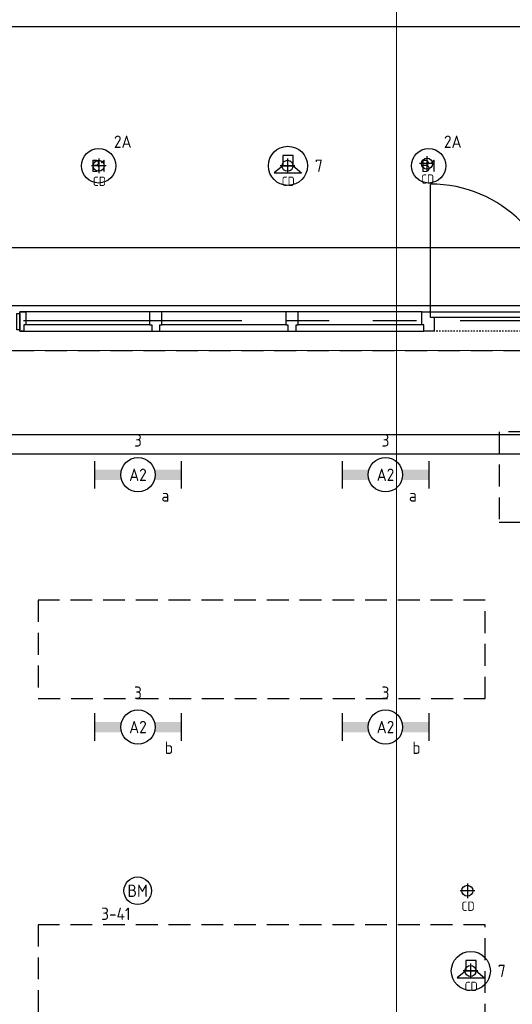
# Model space of a CAD drawing. Header units: millimetres. Extents: x -38031 to 110605, y -30229 to 92226.
# Tile 137 of 256: x 47869 to 51452, y 18324 to 25479. Entities that reach past the tile are written whole.
import ezdxf
from ezdxf.enums import TextEntityAlignment as Align

# ---------------------------------------------------------------- set-up
doc = ezdxf.new("R2010")
doc.units = ezdxf.units.MM
doc.header["$LTSCALE"] = 50
doc.set_wipeout_variables(frame=1)
for name, pattern in [('HIDDEN2', [4.7625, 3.175, -1.5875]), ('PHANTOM', [63.5, 31.75, -6.35, 6.35, -6.35, 6.35, -6.35]), ('STYLE_01', [0.41664, 0.20828, -0.20836]), ('STYLE_07', [1.875, 0.625, -0.20828, 0.625, -0.20836, 0.06943, -0.13893])]:
    doc.linetypes.add(name, pattern=pattern)
for name, color, linetype in [('AL$1A---_ALGEMEEN', 8, 'Continuous'), ('AL------_MAATV', 200, 'Continuous'), ('AL------_SPARING', 2, 'Continuous'), ('AT$1A---_TEKST100', 8, 'Continuous'), ('BOUWKUNDIG', 8, 'Continuous'), ('EB6421--_ATTRIB', 2, 'Continuous'), ('EB6511--_ATTRIB', 2, 'Continuous'), ('EL6121--', 3, 'Continuous'), ('EL6311--', 3, 'Continuous'), ('EL6421--', 3, 'Continuous'), ('EL6511--', 3, 'Continuous'), ('Kastenscheiding', 4, 'PHANTOM'), ('LICHT_TEXT018', 1, 'Continuous'), ('versterkte strook', 7, 'Continuous')]:
    doc.layers.add(name, color=color, linetype=linetype)
doc.layers.add('stramien', color=1, linetype='Continuous', lineweight=15)
doc.styles.add('Arial', font='ARIAL.TTF')
doc.styles.add('BURO-018', font='iso.shx', dxfattribs={"height": 90})
doc.styles.add('NORATT', font='isocp.shx')
doc.styles.get("Standard").update_dxf_attribs({"font": 'iso.shx'})

# ---------------------------------------------------------------- blocks, each defined once
blk = doc.blocks.new('1115B3A')
at = {"color": 0, "linetype": 'Continuous'}
blk.add_circle((0, 0), 2.5, dxfattribs=at)
at = {"color": 0, "linetype": 'Continuous', "style": 'BURO-018'}
for tag, p in [('E_GKAST', (0, 8)), ('E_GROEP', (0, 5)), ('E_SGROEP', (4.5, 5)), ('E_ARMCODE', (0, 0)), ('E_SLET', (4.5, -1))]:
    blk.add_attdef(tag, text='', height=1.8, dxfattribs=at).set_placement(p, align=Align.MIDDLE)
blk = doc.blocks.new('1115B6630')
at = {"color": 0}
for p, q in [((-6.3, 2), (-6.3, -2)), ((6.3, 2), (6.3, -2))]:
    blk.add_line(p, q, dxfattribs=at)
at = {"color": 0, "linetype": 'Continuous'}
blk.add_circle((0, 0), 2.5, dxfattribs=at)
at = {"color": 0}
for points in [[(-2.5, 0.75), (-6.3, 0.75), (-2.5, -0.75), (-6.3, -0.75)], [(2.5, 0.75), (6.3, 0.75), (2.5, -0.75), (6.3, -0.75)]]:
    blk.add_solid(points, dxfattribs=at)
at = {"color": 0, "linetype": 'Continuous', "style": 'BURO-018'}
for tag, p in [('E_GKAST', (0, 8)), ('E_GROEP', (0, 5)), ('E_SGROEP', (4.5, 5)), ('E_ARMCODE', (0, 0)), ('E_SLET', (4.5, -3))]:
    blk.add_attdef(tag, text='', height=1.8, dxfattribs=at).set_placement(p, align=Align.MIDDLE)
blk = doc.blocks.new('E00497')
at = {"color": 0}
for p, q in [((0, 0.75), (1, 2)), ((1, -2), (1, 2)), ((0, 0.75), (-1.5, 0.75)), ((0, -0.75), (0, 0.75)), ((-1.5, -0.75), (0, -0.75)), ((0, -0.75), (1, -2))]:
    blk.add_line(p, q, dxfattribs=at)
blk.add_line((-1.5, 0.75), (-1.5, -0.75))
blk.add_circle((0, 0), 2.84, dxfattribs=at)
at = {"color": 0, "linetype": 'Continuous', "style": 'BURO-018'}
blk.add_attdef('E_TEXT1', text='', height=1.8, dxfattribs=at).set_placement((0, 4.5), align=Align.MIDDLE)
at = {"color": 0, "linetype": 'Continuous', "style": 'BURO-018', "flags": 1}
blk.add_attdef('E_MATCODE', text='', height=1.8, dxfattribs=at).set_placement((0, 0), align=Align.MIDDLE)
blk = doc.blocks.new('Centraaldoos')
at = {"color": 1, "linetype": 'Continuous'}
for p, q in [((-2, 0), (2, 0)), ((0, -2), (0, 2))]:
    blk.add_line(p, q, dxfattribs=at)
at = {"color": 0, "linetype": 'Continuous'}
blk.add_circle((0, 0), 1.5, dxfattribs=at)
at = {"color": 0, "linetype": 'Continuous', "style": 'BURO-018'}
blk.add_attdef('AL_POSNR', text='', height=1.8, dxfattribs=at).set_placement((0, 3), align=Align.CENTER)
at = {"color": 0, "linetype": 'Continuous', "style": 'BURO-018', "flags": 1}
blk.add_attdef('AL_OMS', (0, 0), '', height=1.8, dxfattribs=at)
at = {"layer": 'AL------_MAATV', "style": 'BURO-018'}
blk.add_text('CD', height=2.531, rotation=180, dxfattribs=at).set_placement((1.61, 5.48))
blk = doc.blocks.new('E00123')
at = {"color": 0, "linetype": 'Continuous'}
blk.add_circle((0, 0), 2, dxfattribs=at)
at = {"color": 0, "linetype": 'Continuous', "style": 'BURO-018'}
for tag, p in [('E_TEXT1', (0, 4.5)), ('E_TEXT2', (0, 0))]:
    blk.add_attdef(tag, text='', height=1.8, dxfattribs=at).set_placement(p, align=Align.MIDDLE)
at = {"color": 0, "linetype": 'Continuous', "style": 'BURO-018', "flags": 1}
blk.add_attdef('E_MATCODE', (0, 0), '', height=1.8, dxfattribs=at)
blk = doc.blocks.new('Group-37')
at = {"layer": 'AL$1A---_ALGEMEEN', "color": 0}
for p, q in [((-97.5, 382.003125), (127.5, 157.003125)), ((-97.5, 157.003125), (127.5, 382.003125))]:
    blk.add_line(p, q, dxfattribs=at)
at = {"layer": 'AL$1A---_ALGEMEEN', "color": 0, "flags": 1}
blk.add_attdef('B60_30', (-97.5, 157.003125), '', height=0.2, dxfattribs=at)
blk = doc.blocks.new('Group-38')
at = {"layer": 'AL$1A---_ALGEMEEN', "color": 0}
for p, q in [((-97.5, -757.809375), (127.5, -982.809375)), ((-97.5, -982.809375), (127.5, -757.809375))]:
    blk.add_line(p, q, dxfattribs=at)
at = {"layer": 'AL$1A---_ALGEMEEN', "color": 0, "flags": 1}
blk.add_attdef('B60_30', (-97.5, -982.809375), '', height=0.2, dxfattribs=at)
blk = doc.blocks.new('wrd 30 zelfsl')
at = {"layer": 'AL$1A---_ALGEMEEN', "color": 0}
blk.add_line((15, -870.3), (15, 269.5), dxfattribs=at)
blk.add_lwpolyline([(-75, 45.3), (105, -106.5), (-75, -256.1), (105, -405.7), (-75, -555.2), (105, -704.7)], dxfattribs=at)
for name in ['Group-37', 'Group-38']:
    blk.add_blockref(name, (0, 0), dxfattribs=at)
at = {"layer": 'AT$1A---_TEKST100', "style": 'Arial'}
blk.add_text('R 30', height=151.52, dxfattribs=at).set_placement((16, 516.7), align=Align.TOP_CENTER)
blk = doc.blocks.new('32x 90x139')
at = {"color": 0}
blk.add_wipeout([(0, 45), (-94, 45), (-94, 30), (-139, 30), (-139, -30), (-94, -30), (-94, -45), (0, -45)], dxfattribs=at).dxf.layer = 'AL$1A---_ALGEMEEN'
at = {"layer": 'AL$1A---_ALGEMEEN', "color": 0}
blk.add_lwpolyline([(0, 45), (-94, 45), (-94, 30), (-139, 30), (-139, -30), (-94, -30), (-94, -45), (0, -45)], close=True, dxfattribs=at)
blk = doc.blocks.new('32x_hout-mk 858-p')
at = {"layer": 'AL$1A---_ALGEMEEN', "color": 0}
for points in [[(-2987, 139), (-5912, 139), (-5912, 0), (-2987, 0)], [(-990, 139), (-45, 139), (-45, 0), (-990, 0)]]:
    blk.add_lwpolyline(points, close=True, dxfattribs=at)
at = {"color": 0}
for points in [[(-5912, 139), (-5867, 139), (-5867, 0), (-5912, 0)], [(-2987, 139), (-2897, 139), (-2897, 0), (-2987, 0)], [(-1080, 139), (-990, 139), (-990, 0), (-1080, 0)], [(-90, 139), (-45, 139), (-45, 0), (-90, 0)]]:
    blk.add_wipeout(points, dxfattribs=at).dxf.layer = 'AL$1A---_ALGEMEEN'
at = {"layer": 'AL$1A---_ALGEMEEN', "color": 0, "linetype": 'STYLE_01'}
blk.add_line((-1080, 0), (-2897, 0), dxfattribs=at)
at = {"layer": 'AL$1A---_ALGEMEEN', "color": 0}
for points in [[(-5912, 139), (-5867, 139), (-5867, 0), (-5912, 0)], [(-2987, 139), (-2897, 139), (-2897, 0), (-2987, 0)], [(-1080, 139), (-990, 139), (-990, 0), (-1080, 0)], [(-90, 139), (-45, 139), (-45, 0), (-90, 0)]]:
    blk.add_lwpolyline(points, close=True, dxfattribs=at)
at = {"color": 0}
for points in [[(-1995, 139), (-1065, 139), (-1065, 99), (-1995, 99)], [(-2972, 45), (-5882, 45), (-5882, 0), (-2972, 0)], [(-1005, 40), (-75, 40), (-75, 0), (-1005, 0)]]:
    blk.add_wipeout(points, dxfattribs=at).dxf.layer = 'AL$1A---_ALGEMEEN'
at = {"layer": 'AL$1A---_ALGEMEEN', "color": 0}
blk.add_line((-1065, 139), (-1065, 1065), dxfattribs=at)
for points in [[(-1995, 139), (-1065, 139), (-1065, 99), (-1995, 99)], [(-2972, 45), (-5882, 45), (-5882, 0), (-2972, 0)], [(-1005, 40), (-75, 40), (-75, 0), (-1005, 0)]]:
    blk.add_lwpolyline(points, close=True, dxfattribs=at)
blk.add_arc((-1065, 139), 930, 90, 180, dxfattribs=at)
at = {"layer": 'AL$1A---_ALGEMEEN', "color": 0, "rotation": 90}
for p in [(-4922, 139), (-3932, 139)]:
    blk.add_blockref('32x 90x139', p, dxfattribs=at)
at = {"color": 0}
blk.add_wipeout([(-2925, 139), (-1995, 139), (-1995, 99), (-2925, 99)], dxfattribs=at).dxf.layer = 'AL$1A---_ALGEMEEN'
at = {"layer": 'AL$1A---_ALGEMEEN', "color": 0}
blk.add_line((-2925, 139), (-2925, 1065), dxfattribs=at)
blk.add_lwpolyline([(-2925, 139), (-1995, 139), (-1995, 99), (-2925, 99)], close=True, dxfattribs=at)
blk.add_arc((-2925, 139), 930, 0, 90, dxfattribs=at)
blk.add_blockref('wrd 30 zelfsl', (-2010, 407.1), dxfattribs=at)
blk = doc.blocks.new('200254 W 211 30-06-2008')
at = {"layer": 'AL$1A---_ALGEMEEN'}
blk.add_lwpolyline([(19981.43, 3465.23), (20141.05, 3465.23), (20141.05, 3309.23), (19981.43, 3309.23)], close=True, dxfattribs=at)
at = {"layer": 'AL$1A---_ALGEMEEN', "xscale": 0.02, "yscale": 0.02, "zscale": 0.02}
blk.add_blockref('32x_hout-mk 858-p', (20110.37, 3480.27), dxfattribs=at)
at = {"layer": 'AL$1A---_ALGEMEEN'}
for points in [[(19623.96, 3524.54), (20169.57, 3524.55), (20169.57, 3483.95), (19623.96, 3483.94)], [(19991.73, 3482.85), (19992.13, 3482.85), (19992.13, 3480.47), (19991.73, 3480.47)]]:
    blk.add_lwpolyline(points, close=True, dxfattribs=at)
at = {"layer": 'stramien', "linetype": 'STYLE_07', "ltscale": 50}
for p, q in [((20046.95, 2737.41), (20046.95, 3963.01)), ((19004.75, 3477.45), (21069.14, 3477.45))]:
    blk.add_line(p, q, dxfattribs=at)

msp = doc.modelspace()

# ---------------------------------------------------------------- block references
at = {"layer": 'BOUWKUNDIG', "xscale": 50, "yscale": 50, "zscale": 50}
msp.add_blockref('200254 W 211 30-06-2008', (-951737.5, -150797.3), dxfattribs=at)

# ---------------------------------------------------------------- next in the draw order: linework, layer by layer
at = {"layer": 'EL6121--', "color": 5, "linetype": 'HIDDEN2'}
msp.add_line((16859.7, 23074.5), (76844, 23074.5), dxfattribs=at)
at = {"layer": 'Kastenscheiding'}
msp.add_line((59010.1, 23290.3), (13120.5, 23290.3), dxfattribs=at)
at = {"layer": 'LICHT_TEXT018', "linetype": 'HIDDEN2'}
for points in [[(51356, 21827.9), (52058.5, 21827.9), (52058.5, 22484.1), (51356, 22484.1)], [(48004.3, 20545.7), (51254.3, 20545.7), (51254.3, 21261.3), (48004.3, 21261.3)], [(48004.3, 15787.6), (51254.3, 15787.6), (51254.3, 18902.4), (48004.3, 18902.4)]]:
    msp.add_lwpolyline(points, close=True, dxfattribs=at)
at = {"layer": 'versterkte strook'}
for p, q in [((8368.1, 23825), (81845.1, 23825)), ((8368.1, 22325), (81845.1, 22325))]:
    msp.add_line(p, q, dxfattribs=at)

# ---------------------------------------------------------------- next in the draw order: block references
at = {"layer": 'AL------_SPARING', "yscale": 26.66666666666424, "zscale": 26.66666666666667, "rotation": 180}
for p, xscale in [((50830.9, 24433.2), 26.66666666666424), ((48443.5, 24417.5), 26.66666666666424), ((49817.1, 24417.5), 26.66666666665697), ((51124.7, 19149.1), 26.66666666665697), ((51147.6, 18566.1), 26.66666666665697)]:
    msp.add_blockref('Centraaldoos', p, dxfattribs=dict(at, xscale=xscale))
at = {"layer": 'EL6311--'}
ref = msp.add_blockref('1115B3A', (48443.5, 24417.5), dxfattribs=dict(at, xscale=50, yscale=50, zscale=50))
ref.add_attrib('E_ARMCODE', 'B1', dxfattribs={"layer": '0', "color": 1, "linetype": 'Continuous', "height": 90, "style": 'BURO-018'}).set_placement((48443.5, 24417.5), align=Align.MIDDLE)
ref.add_attrib('E_GROEP', '2A', dxfattribs={"layer": '0', "color": 1, "linetype": 'Continuous', "height": 90, "style": 'BURO-018'}).set_placement((48618.5, 24592.5), align=Align.MIDDLE)
ref = msp.add_blockref('1115B3A', (50843.5, 24417.5), dxfattribs=dict(at, xscale=50, yscale=50, zscale=50))
ref.add_attrib('E_ARMCODE', 'B1', dxfattribs={"layer": '0', "color": 1, "linetype": 'Continuous', "height": 90, "style": 'BURO-018'}).set_placement((50843.5, 24417.5), align=Align.MIDDLE)
ref.add_attrib('E_GROEP', '2A', dxfattribs={"layer": '0', "color": 1, "linetype": 'Continuous', "height": 90, "style": 'BURO-018'}).set_placement((51018.5, 24592.5), align=Align.MIDDLE)
ref = msp.add_blockref('1115B6630', (48729.3, 22172), dxfattribs=dict(at, xscale=50, yscale=50, zscale=50))
ref.add_attrib('E_ARMCODE', 'A2', dxfattribs={"layer": '0', "color": 1, "linetype": 'Continuous', "height": 90, "style": 'BURO-018'}).set_placement((48729.3, 22172), align=Align.MIDDLE)
ref.add_attrib('E_SLET', 'a ', dxfattribs={"layer": '0', "color": 1, "linetype": 'Continuous', "height": 90, "style": 'BURO-018'}).set_placement((48954.3, 22022), align=Align.MIDDLE)
ref.add_attrib('E_GROEP', '3', dxfattribs={"layer": '0', "color": 1, "linetype": 'Continuous', "height": 90, "style": 'BURO-018'}).set_placement((48729.3, 22422), align=Align.MIDDLE)
ref = msp.add_blockref('1115B6630', (50529.3, 22172), dxfattribs=dict(at, xscale=50, yscale=50, zscale=50))
ref.add_attrib('E_ARMCODE', 'A2', dxfattribs={"layer": '0', "color": 1, "linetype": 'Continuous', "height": 90, "style": 'BURO-018'}).set_placement((50529.3, 22172), align=Align.MIDDLE)
ref.add_attrib('E_SLET', 'a ', dxfattribs={"layer": '0', "color": 1, "linetype": 'Continuous', "height": 90, "style": 'BURO-018'}).set_placement((50754.3, 22022), align=Align.MIDDLE)
ref.add_attrib('E_GROEP', '3', dxfattribs={"layer": '0', "color": 1, "linetype": 'Continuous', "height": 90, "style": 'BURO-018'}).set_placement((50529.3, 22422), align=Align.MIDDLE)
ref = msp.add_blockref('1115B6630', (48729.3, 20338.6), dxfattribs=dict(at, xscale=50, yscale=50, zscale=50))
ref.add_attrib('E_ARMCODE', 'A2', dxfattribs={"layer": '0', "color": 1, "linetype": 'Continuous', "height": 90, "style": 'BURO-018'}).set_placement((48729.3, 20338.6), align=Align.MIDDLE)
ref.add_attrib('E_SLET', 'b', dxfattribs={"layer": '0', "color": 1, "linetype": 'Continuous', "height": 90, "style": 'BURO-018'}).set_placement((48954.3, 20188.6), align=Align.MIDDLE)
ref.add_attrib('E_GROEP', '3', dxfattribs={"layer": '0', "color": 1, "linetype": 'Continuous', "height": 90, "style": 'BURO-018'}).set_placement((48729.3, 20588.6), align=Align.MIDDLE)
ref = msp.add_blockref('1115B6630', (50529.3, 20338.6), dxfattribs=dict(at, xscale=50, yscale=50, zscale=50))
ref.add_attrib('E_ARMCODE', 'A2', dxfattribs={"layer": '0', "color": 1, "linetype": 'Continuous', "height": 90, "style": 'BURO-018'}).set_placement((50529.3, 20338.6), align=Align.MIDDLE)
ref.add_attrib('E_SLET', 'b', dxfattribs={"layer": '0', "color": 1, "linetype": 'Continuous', "height": 90, "style": 'BURO-018'}).set_placement((50754.3, 20188.6), align=Align.MIDDLE)
ref.add_attrib('E_GROEP', '3', dxfattribs={"layer": '0', "color": 1, "linetype": 'Continuous', "height": 90, "style": 'BURO-018'}).set_placement((50529.3, 20588.6), align=Align.MIDDLE)
at = {"layer": 'EL6421--', "linetype": 'HIDDEN2'}
ref = msp.add_blockref('E00497', (49819.7, 24417.5), dxfattribs=dict(at, xscale=50, yscale=50, zscale=50, rotation=270))
ref.add_attrib('E_TEXT1', '7', dxfattribs={"layer": 'EB6421--_ATTRIB', "color": 1, "linetype": 'Continuous', "height": 90, "style": 'NORATT'}).set_placement((50044.7, 24417.5), align=Align.MIDDLE)
ref = msp.add_blockref('E00497', (51150.2, 18566.1), dxfattribs=dict(at, xscale=50, yscale=50, zscale=50, rotation=270))
ref.add_attrib('E_TEXT1', '7', dxfattribs={"layer": 'EB6421--_ATTRIB', "color": 1, "linetype": 'Continuous', "height": 90, "style": 'NORATT'}).set_placement((51375.2, 18566.1), align=Align.MIDDLE)
at = {"layer": 'EL6511--'}
ref = msp.add_blockref('E00123', (48727.2, 19149.1), dxfattribs=dict(at, xscale=50, yscale=50, zscale=50))
ref.add_attrib('E_TEXT2', 'BM', dxfattribs={"layer": 'EB6511--_ATTRIB', "color": 1, "linetype": 'Continuous', "height": 90, "style": 'BURO-018'}).set_placement((48727.2, 19149.1), align=Align.MIDDLE)
ref.add_attrib('E_TEXT1', '3-41', dxfattribs={"layer": 'EB6511--_ATTRIB', "color": 1, "linetype": 'Continuous', "height": 90, "style": 'BURO-018'}).set_placement((48568.4, 18981.9), align=Align.MIDDLE)

doc.saveas('drawing.dxf')
